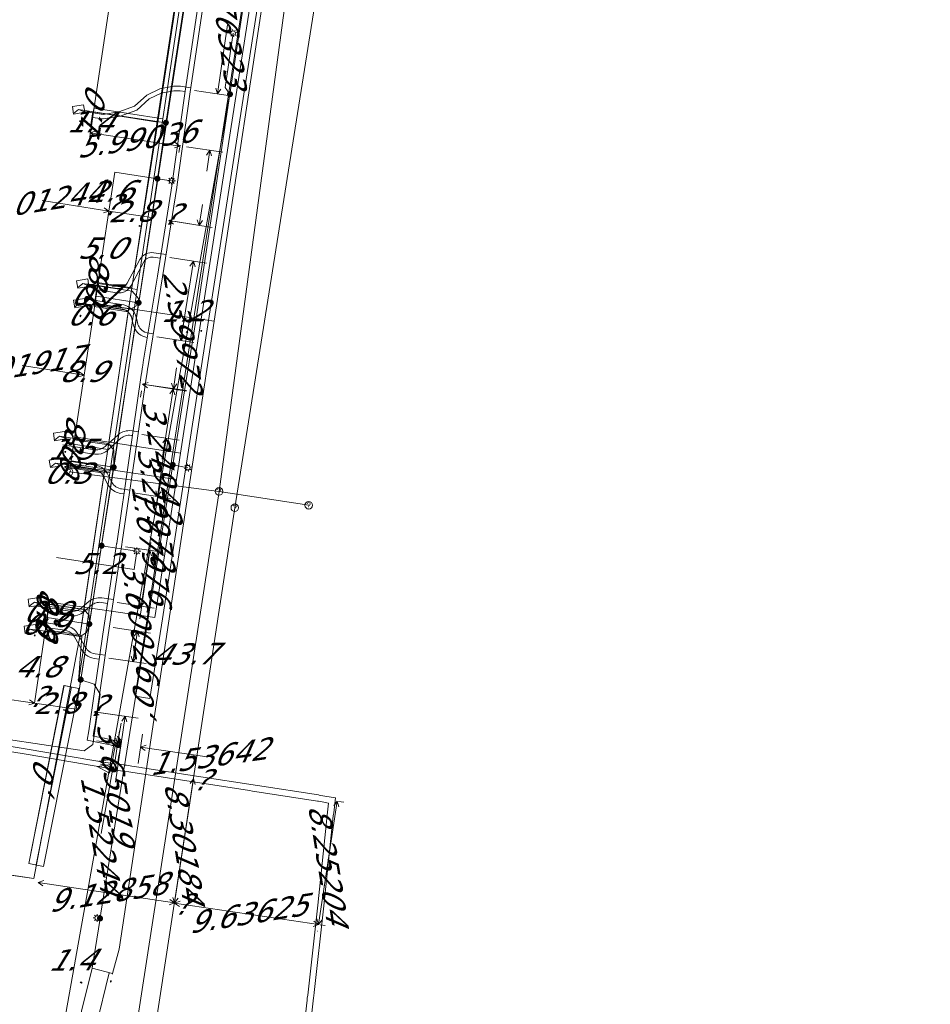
# Model space of a CAD drawing. Header units: metres. Extents: x 124576 to 133557, y 395865 to 402386.
# Tile 132 of 256: x 126470 to 126530, y 399421 to 399486. Entities that reach past the tile are written whole.
import ezdxf
from ezdxf.enums import TextEntityAlignment as Align

# ---------------------------------------------------------------- set-up
doc = ezdxf.new("R2010")
doc.units = ezdxf.units.M
doc.header["$MEASUREMENT"] = 0
for name, color, linetype, lineweight, true_color in [('LG_Datatransport', 3, 'Continuous', 13, 0x00ff00), ('LG_Datatransport_Reggefiber_Operator_BV', 3, 'Continuous', 13, 0x00ff00), ('LG_Datatransport_Ziggo_BV', 3, 'Continuous', 13, 0x00ff00), ('LG_Laag_Spanning_Enexis_Netbeheer_BV', 7, 'Continuous', 13, 0x960000), ('LG_Riool_Vrij_Verval_Gemeente_Tilburg_Ruimtelijke_Uitvoering', 7, 'Continuous', 13, 0xca00a0), ('LG_unet-4_Brabant_Water', 5, 'Continuous', 13, 0x0000ff), ('LG_warmte', 7, 'Continuous', 13, 0x008080), ('LG_warmte_Ennatuurlijk_BV', 7, 'Continuous', 13, 0x008080), ('MV_Datatransport_lijn', 3, 'Continuous', 0, 0x00ff00), ('MV_warmte_lijn', 7, 'Continuous', 0, 0x008080)]:
    doc.layers.add(name, color=color, linetype=linetype, lineweight=lineweight, true_color=true_color)
for name, color, linetype, lineweight in [('LG_Laag_Spanning_P_Enexis_Netbeheer_BV', 7, 'Continuous', 0), ('LG_overig_P_Gemeente_Tilburg_Ruimtelijke_Uitvoering', 7, 'Continuous', 0), ('LG_Riool_Vrij_Verval_P_Gemeente_Tilburg_Ruimtelijke_Uitvoering', 7, 'Continuous', 0), ('MV_Datatransport', 7, 'Continuous', 0), ('MV_Laag_Spanning', 7, 'Continuous', 0), ('MV_Laag_Spanning_lijn', 7, 'Continuous', 0), ('MV_Laag_Spanning_pijl', 7, 'Continuous', 0), ('MV_unet-4', 7, 'Continuous', 0), ('MV_warmte', 7, 'Continuous', 0)]:
    doc.layers.add(name, color=color, linetype=linetype, lineweight=lineweight)
doc.styles.add('Klic_Annotatie', font='verdanai.ttf', dxfattribs={"oblique": 20, "height": 1.4})

# ---------------------------------------------------------------- blocks, each defined once
blk = doc.blocks.new('Mof')
at = {"layer": 'LG_Laag_Spanning_P_Enexis_Netbeheer_BV'}
h = blk.add_hatch(color=256, dxfattribs=at)
edge = h.paths.add_edge_path()
edge.add_arc((0, 0), 2, 0, 360)
blk = doc.blocks.new('DeliveryPoint')
at = {"layer": 'LG_Laag_Spanning_P_Enexis_Netbeheer_BV', "flags": 128}
blk.add_lwpolyline([(-3.75, -2.5), (3.75, -2.5), (3.75, 2.5), (-3.75, 2.5), (-3.75, -2.5)], close=True, dxfattribs=at)
blk.add_lwpolyline([(-3.75, 2.5), (-3.75, 2.16), (0, 0), (3.75, 2.16)], dxfattribs=at)
blk = doc.blocks.new('Streetlight')
at = {"layer": 'LG_Laag_Spanning_P_Enexis_Netbeheer_BV'}
for p, q in [((-1.77, 1.77), (-1.06, 1.06)), ((0, 2.5), (0, 1.5)), ((1.77, 1.77), (1.06, 1.06)), ((-1.06, -1.06), (-1.77, -1.77)), ((0, -1.5), (0, -2.5)), ((1.06, -1.06), (1.77, -1.77))]:
    blk.add_line(p, q, dxfattribs=at)
at = {"layer": 'LG_Laag_Spanning_P_Enexis_Netbeheer_BV', "flags": 128}
for points in [[(-2.5, 0), (-1.5, 0)], [(1.5, 0), (2.5, 0)]]:
    blk.add_lwpolyline(points, dxfattribs=at)
at = {"layer": 'LG_Laag_Spanning_P_Enexis_Netbeheer_BV'}
blk.add_circle((0, 0), 1.5, dxfattribs=at)
blk = doc.blocks.new('m_pijl')
at = {"layer": 'MV_Laag_Spanning_pijl'}
blk.add_hatch(color=7, dxfattribs=at).paths.add_polyline_path([(-1, -0.33), (-1, 0), (-1, 0.33), (0, 0)])
at = {"layer": 'MV_Laag_Spanning_pijl', "flags": 128}
blk.add_lwpolyline([(-1, 0), (-1, 0.33), (0, 0), (-1, -0.33), (-1, 0)], close=True, dxfattribs=at)
blk = doc.blocks.new('Onbekend_2')
at = {"layer": 'LG_Riool_Vrij_Verval_P_Gemeente_Tilburg_Ruimtelijke_Uitvoering'}
blk.add_hatch(color=256, dxfattribs=at).paths.add_polyline_path([(-0.25, -1.07, -0.262633), (0.23, 0.15), (0.59, 0.47, 0.379827), (0.7, 1.26), (0.69, 1.26, 0.228508), (-0.03, 1.53), (-0.03, 1.52, 0.459053), (-0.82, 0.79), (-1.29, 0.85, -0.414214), (-0.08, 2, -0.243799), (1.09, 1.52, -0.379827), (0.9, 0.11), (0.54, -0.2, 0.262633), (0.23, -1.08), (-0.17, -1.07)])
blk.add_circle((0, 0), 2.5, dxfattribs=at)
at = {"layer": 'LG_Riool_Vrij_Verval_P_Gemeente_Tilburg_Ruimtelijke_Uitvoering', "extrusion": (0, 0, -1)}
blk.add_solid([(0.34, -2.06), (-0.21, -2.06), (0.34, -1.51), (-0.21, -1.51)], dxfattribs=at)
blk = doc.blocks.new('Onbekend_1')
at = {"layer": 'LG_overig_P_Gemeente_Tilburg_Ruimtelijke_Uitvoering'}
blk.add_hatch(color=256, dxfattribs=at).paths.add_polyline_path([(-0.25, -1.07, -0.262633), (0.23, 0.15), (0.59, 0.47, 0.379827), (0.7, 1.26), (0.69, 1.26, 0.228508), (-0.03, 1.53), (-0.03, 1.52, 0.459053), (-0.82, 0.79), (-1.29, 0.85, -0.414214), (-0.08, 2, -0.243799), (1.09, 1.52, -0.379827), (0.9, 0.11), (0.54, -0.2, 0.262633), (0.23, -1.08), (-0.17, -1.07)])
blk.add_circle((0, 0), 2.5, dxfattribs=at)
at = {"layer": 'LG_overig_P_Gemeente_Tilburg_Ruimtelijke_Uitvoering', "extrusion": (0, 0, -1)}
blk.add_solid([(0.34, -2.06), (-0.21, -2.06), (0.34, -1.51), (-0.21, -1.51)], dxfattribs=at)

msp = doc.modelspace()

# ---------------------------------------------------------------- linework, layer by layer
at = {"layer": 'LG_Datatransport', "flags": 128}
for points in [[(126472.918, 399441.628), (126470.588, 399429.856), (126471.568, 399429.662), (126473.898, 399441.434), (126472.918, 399441.628)], [(126472.926, 399441.626), (126470.588, 399429.856), (126471.568, 399429.662), (126473.906, 399441.432), (126472.926, 399441.626)]]:
    msp.add_lwpolyline(points, dxfattribs=at)
at = {"layer": 'LG_Datatransport_Reggefiber_Operator_BV'}
for p, q in [((126481.502, 399465.916), (126485.65, 399492.633)), ((126481.996, 399465.84), (126486.144, 399492.556)), ((126482.49, 399465.763), (126486.638, 399492.48)), ((126475.239, 399466.83), (126481.996, 399465.84)), ((126480.126, 399457.055), (126481.502, 399465.916)), ((126480.62, 399456.978), (126481.996, 399465.84)), ((126481.114, 399456.901), (126482.49, 399465.763)), ((126473.906, 399458.031), (126480.62, 399456.978)), ((126479.858, 399455.327), (126480.126, 399457.055)), ((126480.352, 399455.25), (126480.62, 399456.978)), ((126480.846, 399455.173), (126481.114, 399456.901)), ((126473.636, 399456.242), (126480.352, 399455.25)), ((126478.438, 399446.187), (126479.858, 399455.327)), ((126479.426, 399446.033), (126480.846, 399455.173)), ((126477.621, 399440.92), (126478.438, 399446.187)), ((126478.609, 399440.766), (126479.426, 399446.033)), ((126477.621, 399440.92), (126478.609, 399440.766))]:
    msp.add_line(p, q, dxfattribs=at)
at = {"layer": 'LG_Datatransport_Reggefiber_Operator_BV', "flags": 128}
msp.add_lwpolyline([(126472.25, 399447.094), (126478.932, 399446.11), (126480.352, 399455.25)], dxfattribs=at)
at = {"layer": 'LG_Datatransport_Ziggo_BV'}
for p, q in [((126481.265, 399492.938), (126479.117, 399478.873)), ((126474.822, 399479.55), (126479.117, 399478.873)), ((126479.117, 399478.873), (126477.409, 399467.92)), ((126475.129, 399468.259), (126477.409, 399467.92)), ((126477.409, 399467.92), (126477.174, 399466.338)), ((126474.909, 399466.674), (126477.174, 399466.338)), ((126477.174, 399466.338), (126475.815, 399457.237)), ((126473.545, 399457.576), (126475.815, 399457.237)), ((126475.815, 399457.237), (126475.581, 399455.669)), ((126473.31, 399456.008), (126475.581, 399455.669)), ((126475.581, 399455.669), (126474.216, 399446.51)), ((126471.819, 399446.864), (126474.216, 399446.51)), ((126474.216, 399446.51), (126473.989, 399444.975)), ((126471.707, 399445.313), (126473.989, 399444.975)), ((126471.078, 399429.759), (126473.408, 399441.531)), ((126471.078, 399429.759), (126473.416, 399441.529))]:
    msp.add_line(p, q, dxfattribs=at)
at = {"layer": 'LG_Datatransport_Ziggo_BV', "flags": 128}
for points in [[(126335.492, 399448.416), (126335.558, 399448.881), (126352.423, 399446.564), (126384.056, 399441.768), (126418.839, 399436.733), (126470.925, 399428.857), (126473.989, 399444.975), (126477.409, 399467.92), (126483.917, 399510.612), (126484.026, 399511.294), (126484.136, 399511.439), (126484.466, 399511.554), (126484.767, 399511.511), (126485.732, 399510.725), (126487.027, 399509.895), (126496.963, 399504.633), (126530.234, 399488.68)], [(126430.308, 399434.548), (126430.375, 399434.994), (126470.925, 399428.857), (126473.989, 399444.975), (126477.409, 399467.92), (126483.917, 399510.612), (126484.026, 399511.294), (126484.136, 399511.439), (126484.466, 399511.554), (126484.767, 399511.511), (126485.732, 399510.725), (126487.027, 399509.895), (126496.963, 399504.633), (126530.234, 399488.68)], [(126467.652, 399429.329), (126470.925, 399428.857), (126473.989, 399444.975), (126474.216, 399446.51), (126475.581, 399455.669), (126475.815, 399457.237), (126477.174, 399466.338), (126477.409, 399467.92), (126479.117, 399478.873), (126481.265, 399492.938), (126481.554, 399494.851), (126483.602, 399508.479), (126483.917, 399510.612), (126484.026, 399511.294), (126484.136, 399511.439), (126484.466, 399511.554), (126484.767, 399511.511), (126485.732, 399510.725), (126487.027, 399509.895), (126496.963, 399504.633), (126530.234, 399488.68)], [(126530.234, 399488.68), (126496.963, 399504.633), (126487.027, 399509.895), (126485.732, 399510.725), (126484.767, 399511.511), (126484.466, 399511.554), (126484.136, 399511.439), (126484.026, 399511.294), (126483.917, 399510.612), (126483.602, 399508.479), (126481.554, 399494.851), (126481.265, 399492.938), (126479.117, 399478.873), (126477.409, 399467.92), (126477.174, 399466.338), (126475.815, 399457.237), (126475.581, 399455.669), (126474.216, 399446.51), (126473.989, 399444.975), (126470.925, 399428.857), (126467.652, 399429.329)], [(126430.308, 399434.548), (126430.375, 399434.994), (126432.052, 399434.74), (126437.253, 399433.951), (126437.613, 399433.896), (126439.226, 399433.653), (126451.808, 399431.754), (126453.385, 399431.488), (126467.652, 399429.329), (126470.925, 399428.857), (126473.989, 399444.975), (126474.216, 399446.51), (126475.581, 399455.669), (126475.815, 399457.237), (126477.174, 399466.338), (126477.409, 399467.92), (126479.117, 399478.873), (126481.265, 399492.938), (126481.554, 399494.851), (126483.602, 399508.479), (126479.256, 399509.12)], [(126477.215, 399495.506), (126481.554, 399494.851), (126481.265, 399492.938), (126479.117, 399478.873), (126477.409, 399467.92), (126477.174, 399466.338), (126475.815, 399457.237), (126475.581, 399455.669), (126474.216, 399446.51), (126473.989, 399444.975), (126470.925, 399428.857), (126467.652, 399429.329), (126453.385, 399431.488), (126451.808, 399431.754), (126439.226, 399433.653), (126437.613, 399433.896), (126437.253, 399433.951), (126432.052, 399434.74), (126430.375, 399434.994), (126430.308, 399434.548)], [(126476.928, 399493.593), (126481.265, 399492.938), (126479.117, 399478.873), (126477.409, 399467.92), (126477.174, 399466.338), (126475.815, 399457.237), (126475.581, 399455.669), (126474.216, 399446.51), (126473.989, 399444.975), (126470.925, 399428.857), (126467.652, 399429.329), (126453.385, 399431.488), (126451.808, 399431.754), (126439.226, 399433.653), (126437.613, 399433.896), (126437.253, 399433.951), (126432.052, 399434.74), (126430.375, 399434.994), (126430.308, 399434.548)], [(126474.822, 399479.55), (126479.117, 399478.873), (126477.409, 399467.92), (126477.174, 399466.338), (126475.815, 399457.237), (126475.581, 399455.669), (126474.216, 399446.51), (126473.989, 399444.975), (126470.925, 399428.857), (126467.652, 399429.329), (126453.385, 399431.488), (126451.808, 399431.754), (126439.226, 399433.653), (126437.613, 399433.896), (126437.253, 399433.951), (126432.052, 399434.74), (126430.375, 399434.994), (126430.308, 399434.548)], [(126475.129, 399468.259), (126477.409, 399467.92), (126477.174, 399466.338), (126475.815, 399457.237), (126475.581, 399455.669), (126474.216, 399446.51), (126473.989, 399444.975), (126470.925, 399428.857), (126467.652, 399429.329), (126453.385, 399431.488), (126451.808, 399431.754), (126439.226, 399433.653), (126437.613, 399433.896), (126437.253, 399433.951), (126432.052, 399434.74), (126430.375, 399434.994), (126430.308, 399434.548)], [(126474.909, 399466.674), (126477.174, 399466.338), (126475.815, 399457.237), (126475.581, 399455.669), (126474.216, 399446.51), (126473.989, 399444.975), (126470.925, 399428.857), (126467.652, 399429.329), (126453.385, 399431.488), (126451.808, 399431.754), (126439.226, 399433.653), (126437.613, 399433.896), (126437.253, 399433.951), (126432.052, 399434.74), (126430.375, 399434.994), (126430.308, 399434.548)], [(126473.545, 399457.576), (126475.815, 399457.237), (126475.581, 399455.669), (126474.216, 399446.51), (126473.989, 399444.975), (126470.925, 399428.857), (126467.652, 399429.329), (126453.385, 399431.488), (126451.808, 399431.754), (126439.226, 399433.653), (126437.613, 399433.896), (126437.253, 399433.951), (126432.052, 399434.74), (126430.375, 399434.994), (126430.308, 399434.548)], [(126473.31, 399456.008), (126475.581, 399455.669), (126474.216, 399446.51), (126473.989, 399444.975), (126470.925, 399428.857), (126467.652, 399429.329), (126453.385, 399431.488), (126451.808, 399431.754), (126439.226, 399433.653), (126437.613, 399433.896), (126437.253, 399433.951), (126432.052, 399434.74), (126430.375, 399434.994), (126430.308, 399434.548)], [(126471.819, 399446.864), (126474.216, 399446.51), (126473.989, 399444.975), (126470.925, 399428.857), (126467.652, 399429.329), (126453.385, 399431.488), (126451.808, 399431.754), (126439.226, 399433.653), (126437.613, 399433.896), (126437.253, 399433.951), (126432.052, 399434.74), (126430.375, 399434.994), (126430.308, 399434.548)], [(126471.707, 399445.313), (126473.989, 399444.975), (126470.925, 399428.857), (126467.652, 399429.329), (126453.385, 399431.488), (126451.808, 399431.754), (126439.226, 399433.653), (126437.613, 399433.896), (126437.253, 399433.951), (126432.052, 399434.74), (126430.375, 399434.994), (126430.308, 399434.548)], [(126467.652, 399429.329), (126470.925, 399428.857), (126473.989, 399444.975)]]:
    msp.add_lwpolyline(points, dxfattribs=at)
at = {"layer": 'LG_Laag_Spanning_Enexis_Netbeheer_BV'}
for p, q in [((126483.902, 399480.721), (126489.115, 399515.332)), ((126483.902, 399480.721), (126489.115, 399515.332)), ((126479.1, 399475.135), (126480.04, 399474.993)), ((126480.115, 399456.211), (126481.112, 399456.024)), ((126475.406, 399450.868), (126477.743, 399450.505)), ((126475.307, 399426.22), (126475.109, 399426.25))]:
    msp.add_line(p, q, dxfattribs=at)
at = {"layer": 'LG_Laag_Spanning_Enexis_Netbeheer_BV', "flags": 128}
for points in [[(126481.884, 399493.27), (126480.046, 399481.38), (126479.696, 399479.069), (126479.66, 399478.834), (126479.1, 399475.135), (126477.865, 399466.97), (126477.859, 399466.928), (126476.229, 399456.164), (126476.212, 399456.052), (126475.406, 399450.868), (126474.625, 399445.848), (126474.6, 399445.688), (126474.028, 399442.008), (126473.788, 399440.463), (126484.663, 399511.054)], [(126481.884, 399493.27), (126480.046, 399481.38), (126479.696, 399479.069), (126479.66, 399478.834), (126479.1, 399475.135), (126477.865, 399466.97), (126477.859, 399466.928), (126476.229, 399456.164), (126476.212, 399456.052), (126475.406, 399450.868), (126474.625, 399445.848), (126474.6, 399445.688), (126474.028, 399442.008), (126473.788, 399440.463), (126484.663, 399511.054)], [(126481.884, 399493.27), (126480.046, 399481.38), (126479.696, 399479.069), (126479.66, 399478.834), (126479.1, 399475.135), (126477.865, 399466.97), (126477.859, 399466.928), (126476.229, 399456.164), (126476.212, 399456.052), (126475.406, 399450.868), (126474.625, 399445.848), (126474.6, 399445.688), (126474.028, 399442.008), (126473.788, 399440.463), (126484.663, 399511.054)], [(126481.884, 399493.27), (126480.046, 399481.38), (126479.696, 399479.069), (126479.66, 399478.834), (126479.1, 399475.135), (126477.865, 399466.97), (126477.859, 399466.928), (126476.229, 399456.164), (126476.212, 399456.052), (126475.406, 399450.868), (126474.625, 399445.848), (126474.6, 399445.688), (126474.028, 399442.008), (126473.788, 399440.463)], [(126481.884, 399493.27), (126480.046, 399481.38), (126479.696, 399479.069), (126479.66, 399478.834), (126479.1, 399475.135), (126477.865, 399466.97), (126477.859, 399466.928), (126476.229, 399456.164), (126476.212, 399456.052), (126475.406, 399450.868), (126474.625, 399445.848), (126474.6, 399445.688), (126474.028, 399442.008), (126473.788, 399440.463)], [(126481.884, 399493.27), (126480.046, 399481.38), (126479.696, 399479.069), (126479.66, 399478.834), (126479.1, 399475.135), (126477.865, 399466.97), (126477.859, 399466.928), (126476.229, 399456.164), (126476.212, 399456.052), (126475.406, 399450.868), (126474.625, 399445.848), (126474.6, 399445.688), (126474.028, 399442.008), (126473.788, 399440.463)], [(126483.902, 399480.721), (126483.576, 399481.162), (126484.106, 399484.755)], [(126483.902, 399480.721), (126483.576, 399481.162), (126484.106, 399484.755)], [(126471.212, 399408.537), (126474.781, 399422.942), (126475.307, 399426.22), (126475.364, 399426.578), (126476.2, 399431.794), (126480.115, 399456.211), (126480.966, 399461.517), (126481.668, 399465.892), (126483.902, 399480.721), (126469.988, 399402.891)], [(126471.212, 399408.537), (126474.781, 399422.942), (126475.307, 399426.22), (126475.364, 399426.578), (126476.2, 399431.794), (126480.115, 399456.211), (126480.966, 399461.517), (126481.668, 399465.892), (126483.902, 399480.721), (126469.988, 399402.891)], [(126471.212, 399408.537), (126474.781, 399422.942), (126475.307, 399426.22), (126475.364, 399426.578), (126476.2, 399431.794), (126480.115, 399456.211), (126480.966, 399461.517), (126481.668, 399465.892), (126483.902, 399480.721), (126469.988, 399402.891)], [(126471.212, 399408.537), (126474.781, 399422.942), (126475.307, 399426.22), (126475.364, 399426.578), (126476.2, 399431.794), (126480.115, 399456.211), (126480.966, 399461.517), (126481.668, 399465.892), (126483.902, 399480.721)], [(126471.212, 399408.537), (126474.781, 399422.942), (126475.307, 399426.22), (126475.364, 399426.578), (126476.2, 399431.794), (126480.115, 399456.211), (126480.966, 399461.517), (126481.668, 399465.892), (126483.902, 399480.721)], [(126479.66, 399478.834), (126474.871, 399479.56), (126473.882, 399479.71)], [(126477.859, 399466.928), (126477.852, 399467.219), (126477.426, 399467.702), (126475.145, 399468.046), (126474.156, 399468.196)], [(126477.859, 399466.928), (126477.784, 399466.761), (126477.171, 399466.426), (126474.95, 399466.761), (126473.961, 399466.911)], [(126476.212, 399456.052), (126476.227, 399457.192), (126475.862, 399457.622), (126473.615, 399457.962), (126472.626, 399458.111)], [(126476.212, 399456.052), (126476.142, 399455.942), (126475.843, 399455.805), (126473.345, 399456.182), (126472.356, 399456.332)], [(126474.6, 399445.688), (126474.581, 399446.271), (126474.242, 399446.65), (126471.95, 399446.987), (126470.96, 399447.132)], [(126474.6, 399445.688), (126474.413, 399445.134), (126473.98, 399444.869), (126471.68, 399445.206), (126470.69, 399445.352)], [(126474.028, 399442.008), (126474.912, 399441.706), (126475.312, 399441.05), (126474.822, 399437.726), (126474.254, 399437.304), (126466.263, 399438.482)]]:
    msp.add_lwpolyline(points, dxfattribs=at)
at = {"layer": 'LG_Riool_Vrij_Verval_Gemeente_Tilburg_Ruimtelijke_Uitvoering'}
for p, q in [((126491.56, 399516.27), (126483.18, 399454.46)), ((126484.22, 399453.38), (126493.75, 399513.29)), ((126473.26, 399455.74), (126483.18, 399454.46)), ((126483.18, 399454.46), (126473.09, 399389.28)), ((126489.11, 399453.54), (126483.18, 399454.46)), ((126484.22, 399453.38), (126474.53, 399389.97))]:
    msp.add_line(p, q, dxfattribs=at)
at = {"layer": 'LG_unet-4_Brabant_Water'}
for p, q in [((126474.91, 399479.79), (126479.46, 399479.1)), ((126475.17, 399468.2), (126477.77, 399467.8)), ((126474.97, 399466.87), (126477.57, 399466.49)), ((126473.6, 399457.86), (126476.22, 399457.5)), ((126473.33, 399456.09), (126475.95, 399455.68)), ((126471.95, 399446.99), (126474.59, 399446.6))]:
    msp.add_line(p, q, dxfattribs=at)
at = {"layer": 'LG_unet-4_Brabant_Water', "flags": 128}
for points in [[(126484.43, 399512.33), (126483.91, 399508.8), (126481.76, 399494.5), (126481.59, 399493.31), (126479.46, 399479.1), (126477.77, 399467.8), (126477.57, 399466.49), (126476.22, 399457.5), (126475.95, 399455.68), (126474.59, 399446.6), (126473.92, 399442.15), (126473.89, 399441.89)], [(126471.68, 399445.2), (126474.09, 399444.88), (126473.89, 399441.89)]]:
    msp.add_lwpolyline(points, dxfattribs=at)
at = {"layer": 'LG_warmte', "flags": 128}
for points in [[(126475.23, 399436.61), (126476.14, 399436.75), (126476.04, 399436.18), (126475.23, 399436.61)], [(126475.12, 399436.27), (126476.03, 399436.41), (126475.94, 399435.83), (126475.12, 399436.27)]]:
    msp.add_lwpolyline(points, dxfattribs=at)
at = {"layer": 'LG_warmte_Ennatuurlijk_BV'}
for p, q in [((126474.167, 399479.587), (126474.859, 399479.483)), ((126474.904, 399479.78), (126474.815, 399479.186)), ((126475.194, 399468.375), (126475.104, 399467.782)), ((126474.457, 399468.183), (126475.149, 399468.079)), ((126474.308, 399467.197), (126475, 399467.09)), ((126475.046, 399467.386), (126474.954, 399466.794)), ((126472.841, 399457.53), (126473.533, 399457.426)), ((126473.578, 399457.723), (126473.488, 399457.129)), ((126473.428, 399456.734), (126473.338, 399456.141)), ((126472.691, 399456.542), (126473.383, 399456.437)), ((126471.958, 399447.045), (126471.869, 399446.452)), ((126471.221, 399446.853), (126471.913, 399446.748)), ((126471.071, 399445.864), (126471.763, 399445.76)), ((126471.808, 399446.056), (126471.718, 399445.463))]:
    msp.add_line(p, q, dxfattribs=at)
at = {"layer": 'LG_warmte_Ennatuurlijk_BV', "flags": 128}
for points in [[(126476.039, 399436.105), (126476.069, 399436.284), (126476.128, 399436.6), (126476.152, 399436.745), (126476.18, 399436.922), (126476.183, 399436.939), (126476.246, 399437.28), (126476.309, 399437.62), (126475.98, 399437.692), (126475.523, 399437.791), (126475.522, 399437.791), (126475.416, 399437.811), (126474.455, 399437.998), (126474.556, 399438.631), (126474.609, 399438.94), (126474.631, 399439.068), (126474.634, 399439.084), (126475.493, 399445.022), (126476.374, 399450.812), (126476.402, 399450.995), (126476.406, 399451.022), (126477.232, 399456.665), (126478.032, 399462.145), (126478.064, 399462.359), (126478.066, 399462.375), (126478.114, 399462.69), (126478.13, 399462.787), (126478.164, 399462.998), (126479.099, 399468.695), (126480.066, 399474.797), (126480.067, 399474.805), (126480.092, 399474.983), (126480.907, 399480.771), (126481.787, 399486.657)], [(126476.455, 399436.431), (126476.473, 399436.539), (126476.473, 399436.539), (126476.527, 399436.875), (126476.528, 399436.879), (126476.564, 399437.074), (126476.715, 399437.89), (126476.054, 399438.034), (126475.698, 399438.111), (126475.593, 399438.133), (126475.574, 399438.137), (126474.854, 399438.277), (126474.901, 399438.574), (126474.979, 399439.022), (126474.98, 399439.029), (126475, 399439.169), (126475.84, 399444.97), (126476.748, 399450.943), (126476.749, 399450.946), (126476.774, 399451.12), (126477.579, 399456.615), (126478.357, 399461.946), (126478.412, 399462.323), (126478.447, 399462.551), (126478.457, 399462.621), (126478.459, 399462.635), (126479.444, 399468.639), (126480.383, 399474.561), (126480.413, 399474.754), (126480.413, 399474.755), (126481.253, 399480.72), (126482.114, 399486.475)], [(126480.926, 399480.897), (126480.615, 399480.944), (126480.182, 399480.944), (126479.351, 399480.789), (126478.562, 399480.415), (126477.736, 399479.664), (126476.626, 399479.262), (126475.511, 399479.083), (126474.815, 399479.186)], [(126481.316, 399481.142), (126480.638, 399481.244), (126480.154, 399481.244), (126479.258, 399481.077), (126478.393, 399480.667), (126477.578, 399479.925), (126476.551, 399479.554), (126475.509, 399479.386), (126474.859, 399479.483)], [(126479.285, 399469.87), (126478.818, 399469.941), (126478.725, 399469.948), (126478.637, 399469.942), (126478.55, 399469.922), (126478.461, 399469.888), (126478.379, 399469.839), (126478.312, 399469.785), (126478.253, 399469.72), (126478.191, 399469.627), (126477.357, 399468.073), (126477.254, 399467.911), (126477.086, 399467.75), (126476.923, 399467.654), (126476.692, 399467.585), (126476.43, 399467.584), (126475.105, 399467.782)], [(126479.678, 399470.113), (126478.852, 399470.239), (126478.726, 399470.249), (126478.593, 399470.239), (126478.463, 399470.21), (126478.33, 399470.158), (126478.207, 399470.086), (126478.106, 399470.004), (126478.015, 399469.905), (126477.933, 399469.78), (126477.098, 399468.225), (126477.02, 399468.103), (126476.904, 399467.991), (126476.802, 399467.931), (126476.647, 399467.884), (126476.451, 399467.884), (126475.149, 399468.079)], [(126478.826, 399464.87), (126478.414, 399464.939), (126478.262, 399464.993), (126478.162, 399465.047), (126478.073, 399465.112), (126478.004, 399465.176), (126477.939, 399465.254), (126477.888, 399465.329), (126477.85, 399465.401), (126477.814, 399465.488), (126477.772, 399465.65), (126477.698, 399465.968), (126477.655, 399466.103), (126477.585, 399466.254), (126477.49, 399466.395), (126477.381, 399466.517), (126477.26, 399466.619), (126477.147, 399466.692), (126477.009, 399466.758), (126476.879, 399466.801), (126475, 399467.09)], [(126478.432, 399464.632), (126478.339, 399464.648), (126478.14, 399464.718), (126478.001, 399464.793), (126477.881, 399464.881), (126477.787, 399464.969), (126477.699, 399465.072), (126477.63, 399465.175), (126477.577, 399465.274), (126477.529, 399465.393), (126477.48, 399465.578), (126477.408, 399465.889), (126477.375, 399465.994), (126477.322, 399466.106), (126477.253, 399466.211), (126477.172, 399466.301), (126477.082, 399466.377), (126477, 399466.43), (126476.896, 399466.479), (126476.808, 399466.509), (126474.954, 399466.793)], [(126477.45, 399458.153), (126477.383, 399458.163), (126477.259, 399458.175), (126477.165, 399458.172), (126477.087, 399458.161), (126476.997, 399458.14), (126476.929, 399458.116), (126476.831, 399458.071), (126476.763, 399458.029), (126476.685, 399457.969), (126475.837, 399457.206), (126475.768, 399457.148), (126475.666, 399457.077), (126475.543, 399457.011), (126475.371, 399456.948), (126475.202, 399456.914), (126474.966, 399456.91), (126474.756, 399456.939), (126473.489, 399457.129)], [(126477.84, 399458.399), (126477.419, 399458.461), (126477.268, 399458.475), (126477.14, 399458.471), (126477.032, 399458.457), (126476.913, 399458.428), (126476.817, 399458.395), (126476.689, 399458.335), (126476.593, 399458.277), (126476.493, 399458.201), (126475.639, 399457.432), (126475.585, 399457.386), (126475.509, 399457.333), (126475.42, 399457.285), (126475.289, 399457.237), (126475.169, 399457.214), (126474.984, 399457.21), (126474.8, 399457.236), (126473.533, 399457.426)], [(126476.885, 399454.295), (126476.675, 399454.326), (126476.579, 399454.344), (126476.462, 399454.377), (126476.376, 399454.411), (126476.282, 399454.457), (126476.185, 399454.517), (126476.092, 399454.589), (126476.005, 399454.67), (126475.922, 399454.767), (126475.86, 399454.857), (126475.808, 399454.95), (126475.511, 399455.511), (126475.454, 399455.593), (126475.394, 399455.661), (126475.309, 399455.736), (126475.252, 399455.776), (126475.15, 399455.833), (126475.06, 399455.869), (126474.941, 399455.9), (126473.338, 399456.141)], [(126477.275, 399454.54), (126476.725, 399454.622), (126476.648, 399454.636), (126476.558, 399454.662), (126476.497, 399454.686), (126476.427, 399454.72), (126476.355, 399454.765), (126476.286, 399454.817), (126476.223, 399454.877), (126476.16, 399454.95), (126476.115, 399455.016), (126476.072, 399455.093), (126475.767, 399455.669), (126475.689, 399455.78), (126475.606, 399455.873), (126475.495, 399455.971), (126475.412, 399456.031), (126475.279, 399456.105), (126475.154, 399456.155), (126475.001, 399456.194), (126473.383, 399456.437)], [(126475.803, 399447.055), (126475.395, 399447.116), (126475.3, 399447.124), (126475.211, 399447.121), (126475.122, 399447.11), (126475.044, 399447.091), (126474.961, 399447.063), (126474.894, 399447.032), (126474.822, 399446.991), (126474.736, 399446.929), (126474.135, 399446.432), (126474.024, 399446.363), (126473.919, 399446.313), (126473.821, 399446.277), (126473.653, 399446.237), (126473.52, 399446.224), (126473.373, 399446.228), (126473.236, 399446.247), (126471.869, 399446.452)], [(126476.194, 399447.299), (126475.429, 399447.414), (126475.308, 399447.424), (126475.187, 399447.421), (126475.068, 399447.405), (126474.96, 399447.38), (126474.851, 399447.342), (126474.758, 399447.3), (126474.659, 399447.244), (126474.552, 399447.166), (126473.96, 399446.676), (126473.88, 399446.627), (126473.803, 399446.59), (126473.734, 399446.564), (126473.604, 399446.534), (126473.509, 399446.525), (126473.397, 399446.528), (126473.278, 399446.544), (126471.913, 399446.748)], [(126475.644, 399443.619), (126474.973, 399443.713), (126474.84, 399443.742), (126474.744, 399443.778), (126474.651, 399443.827), (126474.559, 399443.891), (126474.463, 399443.981), (126474.399, 399444.06), (126474.35, 399444.137), (126473.862, 399444.993), (126473.799, 399445.094), (126473.703, 399445.213), (126473.595, 399445.316), (126473.441, 399445.425), (126473.282, 399445.502), (126473.037, 399445.569), (126471.763, 399445.76)], [(126475.254, 399443.368), (126474.918, 399443.417), (126474.754, 399443.454), (126474.622, 399443.504), (126474.494, 399443.571), (126474.37, 399443.658), (126474.243, 399443.776), (126474.156, 399443.884), (126474.093, 399443.982), (126473.605, 399444.839), (126473.554, 399444.92), (126473.482, 399445.009), (126473.404, 399445.084), (126473.287, 399445.166), (126473.176, 399445.22), (126472.975, 399445.275), (126471.719, 399445.463)], [(126475.554, 399436.195), (126470.557, 399437.05), (126465.54, 399437.883)], [(126475.656, 399436.54), (126470.615, 399437.396), (126465.718, 399438.209)], [(126476.455, 399436.431), (126475.696, 399436.536), (126475.656, 399436.54)], [(126476.039, 399436.105), (126475.641, 399436.175), (126475.554, 399436.195)], [(126488.37, 399415.282), (126489.004, 399420.82), (126489.018, 399420.942), (126489.042, 399421.154), (126489.703, 399427.092), (126490.283, 399432.608), (126490.306, 399432.828), (126490.329, 399433.042), (126490.428, 399433.853), (126490.101, 399433.905), (126489.755, 399433.967), (126489.689, 399433.979), (126489.554, 399434), (126485.382, 399434.644), (126485.195, 399434.673), (126481.613, 399435.225), (126477.345, 399435.889), (126476.796, 399435.97), (126476.816, 399435.967), (126476.655, 399435.99), (126476.513, 399436.01), (126476.039, 399436.105)], [(126488.778, 399415.237), (126489.433, 399420.968), (126489.449, 399421.108), (126489.472, 399421.314), (126490.11, 399427.048), (126490.736, 399432.995), (126490.75, 399433.106), (126490.762, 399433.206), (126490.883, 399434.196), (126490.169, 399434.31), (126489.903, 399434.357), (126489.81, 399434.374), (126489.756, 399434.383), (126481.675, 399435.631), (126478.264, 399436.161), (126478.105, 399436.186), (126478.03, 399436.198), (126477.406, 399436.295), (126477.05, 399436.347), (126476.969, 399436.359), (126476.874, 399436.373), (126476.569, 399436.417), (126476.488, 399436.426), (126476.455, 399436.431)]]:
    msp.add_lwpolyline(points, dxfattribs=at)
at = {"layer": 'MV_Datatransport_lijn'}
for p, q in [((126474.674, 399478.561), (126474.822, 399479.55)), ((126475.028, 399467.465), (126475.129, 399468.259)), ((126475.028, 399467.465), (126474.909, 399466.674)), ((126473.426, 399456.785), (126473.545, 399457.576)), ((126473.429, 399456.799), (126473.31, 399456.008)), ((126471.819, 399446.064), (126471.819, 399446.864)), ((126471.825, 399446.104), (126471.707, 399445.313))]:
    msp.add_line(p, q, dxfattribs=at)
at = {"layer": 'MV_Laag_Spanning_lijn'}
for p, q in [((126476.284, 399475.561), (126479.1, 399475.135)), ((126475.039, 399467.356), (126477.859, 399466.928)), ((126473.389, 399456.481), (126476.212, 399456.052)), ((126477.56, 399449.299), (126477.743, 399450.505)), ((126471.817, 399446.111), (126474.6, 399445.688)), ((126473.728, 399440.055), (126473.788, 399440.463))]:
    msp.add_line(p, q, dxfattribs=at)
at = {"layer": 'MV_Laag_Spanning_pijl'}
for p, q in [((126474.871, 399479.56), (126476.988, 399493.802)), ((126474.665, 399478.175), (126474.871, 399479.56)), ((126475.894, 399472.99), (126476.284, 399475.561)), ((126475.894, 399472.99), (126475.144, 399468.046)), ((126475.894, 399472.99), (126478.712, 399472.564)), ((126475.144, 399468.046), (126475.039, 399467.356)), ((126475.039, 399467.356), (126474.948, 399466.761)), ((126474.95, 399466.761), (126473.614, 399457.962)), ((126482.855, 399465.713), (126481.668, 399465.892)), ((126473.614, 399457.962), (126473.389, 399456.481)), ((126473.389, 399456.481), (126473.343, 399456.182)), ((126472.419, 399450.079), (126477.56, 399449.299)), ((126471.817, 399446.111), (126471.95, 399446.987)), ((126471.68, 399445.206), (126471.817, 399446.111)), ((126470.96, 399440.461), (126471.68, 399445.206)), ((126470.96, 399440.461), (126466.508, 399441.114)), ((126470.96, 399440.461), (126473.728, 399440.055)), ((126476.132, 399422.574), (126474.781, 399422.942)), ((126475.917, 399422.624), (126472.378, 399408.253))]:
    msp.add_line(p, q, dxfattribs=at)
at = {"layer": 'MV_Laag_Spanning_pijl', "flags": 128}
for points in [[(126490.302, 399515.155), (126488.648, 399503.996), (126486.351, 399488.818), (126483.252, 399468.338), (126482.855, 399465.713)], [(126482.855, 399465.713), (126482.106, 399460.766), (126479.192, 399441.513), (126476.57, 399424.184), (126476.132, 399422.574), (126476.124, 399422.546)]]:
    msp.add_lwpolyline(points, dxfattribs=at)
at = {"layer": 'MV_warmte_lijn'}
for p, q in [((126483.084, 399480.743), (126483.727, 399485.309)), ((126481.549, 399480.959), (126483.946, 399480.622)), ((126483.084, 399480.743), (126482.96, 399481.112)), ((126483.084, 399480.743), (126483.305, 399481.064)), ((126474.673, 399478.23), (126474.601, 399477.745)), ((126474.665, 399478.175), (126475.035, 399478.296)), ((126474.665, 399478.175), (126474.984, 399477.952)), ((126480.59, 399477.294), (126474.665, 399478.175)), ((126480.59, 399477.294), (126480.272, 399477.517)), ((126480.59, 399477.294), (126480.22, 399477.173)), ((126480.598, 399477.349), (126480.526, 399476.864)), ((126481.025, 399477.233), (126483.421, 399476.896)), ((126482.559, 399477.017), (126482.339, 399476.697)), ((126482.559, 399477.017), (126482.365, 399475.638)), ((126482.559, 399477.017), (126482.683, 399476.648)), ((126475.894, 399472.99), (126471.483, 399473.689)), ((126475.894, 399472.99), (126475.523, 399472.873)), ((126475.894, 399472.99), (126475.578, 399473.216)), ((126481.857, 399472.045), (126482.074, 399473.42)), ((126479.857, 399472.362), (126480.228, 399472.48)), ((126479.857, 399472.362), (126480.173, 399472.136)), ((126479.857, 399472.362), (126481.232, 399472.144)), ((126480.287, 399472.294), (126482.716, 399471.909)), ((126481.857, 399472.045), (126481.739, 399472.416)), ((126481.857, 399472.045), (126482.083, 399472.362)), ((126479.911, 399469.924), (126482.34, 399469.539)), ((126481.481, 399469.675), (126480.765, 399465.157)), ((126481.481, 399469.675), (126481.255, 399469.359)), ((126481.481, 399469.675), (126481.598, 399469.304)), ((126480.65, 399464.431), (126480.868, 399465.806)), ((126479.059, 399464.683), (126481.51, 399464.295)), ((126480.65, 399464.431), (126480.533, 399464.802)), ((126480.65, 399464.431), (126480.877, 399464.747)), ((126474.249, 399462.147), (126470.159, 399462.787)), ((126480.154, 399461.245), (126480.355, 399462.622)), ((126474.249, 399462.147), (126473.878, 399462.029)), ((126474.249, 399462.147), (126473.932, 399462.373)), ((126474.182, 399461.717), (126474.115, 399461.287)), ((126478.121, 399461.541), (126478.492, 399461.659)), ((126478.121, 399461.541), (126478.438, 399461.315)), ((126478.121, 399461.541), (126479.496, 399461.326)), ((126478.551, 399461.473), (126481.001, 399461.085)), ((126478.552, 399461.478), (126481.015, 399461.119)), ((126480.142, 399461.221), (126479.41, 399456.595)), ((126480.142, 399461.221), (126479.916, 399460.905)), ((126480.154, 399461.245), (126480.032, 399461.614)), ((126480.142, 399461.221), (126480.26, 399460.85)), ((126480.154, 399461.245), (126480.377, 399461.564)), ((126478.054, 399461.111), (126477.987, 399460.682)), ((126478.076, 399458.213), (126480.539, 399457.854)), ((126479.678, 399457.98), (126479.018, 399453.453)), ((126479.678, 399457.98), (126479.456, 399457.66)), ((126479.678, 399457.98), (126479.8, 399457.61)), ((126479.113, 399454.119), (126479.315, 399455.496)), ((126477.51, 399454.354), (126479.974, 399453.993)), ((126479.113, 399454.119), (126478.991, 399454.489)), ((126479.113, 399454.119), (126479.335, 399454.438)), ((126476.988, 399450.792), (126479.451, 399450.431)), ((126478.033, 399446.868), (126478.672, 399451.068)), ((126478.59, 399450.557), (126477.927, 399446.031)), ((126478.59, 399450.557), (126478.368, 399450.238)), ((126478.59, 399450.557), (126478.712, 399450.187)), ((126476.428, 399447.112), (126478.893, 399446.737)), ((126478.033, 399446.868), (126477.913, 399447.238)), ((126478.033, 399446.868), (126478.257, 399447.186)), ((126476.176, 399445.451), (126478.64, 399445.076)), ((126477.78, 399445.207), (126477.556, 399444.889)), ((126477.78, 399445.207), (126477.571, 399443.831)), ((126477.78, 399445.207), (126477.9, 399444.837)), ((126477.484, 399443.197), (126477.684, 399444.574)), ((126475.879, 399443.429), (126478.346, 399443.072)), ((126477.484, 399443.197), (126477.362, 399443.566)), ((126477.484, 399443.197), (126477.707, 399443.516)), ((126470.96, 399440.461), (126467.026, 399441.039)), ((126470.96, 399440.461), (126470.59, 399440.339)), ((126470.96, 399440.461), (126470.641, 399440.684)), ((126474.926, 399439.879), (126475.296, 399440)), ((126474.926, 399439.879), (126475.245, 399439.656)), ((126474.926, 399439.879), (126476.303, 399439.676)), ((126475.356, 399439.816), (126477.823, 399439.459)), ((126476.962, 399439.584), (126476.333, 399435.236)), ((126476.453, 399437.76), (126476.702, 399439.13)), ((126476.962, 399439.584), (126476.74, 399439.265)), ((126476.962, 399439.584), (126477.084, 399439.215)), ((126476.303, 399436.682), (126476.584, 399438.627)), ((126477.823, 399436.463), (126478.105, 399438.408)), ((126476.46, 399437.766), (126475.082, 399437.966)), ((126476.029, 399437.837), (126475.597, 399437.916)), ((126476.46, 399437.766), (126476.09, 399437.644)), ((126476.46, 399437.766), (126476.14, 399437.988)), ((126476.453, 399437.76), (126476.344, 399438.134)), ((126476.453, 399437.76), (126476.687, 399438.072)), ((126477.98, 399437.546), (126478.35, 399437.669)), ((126477.98, 399437.546), (126478.3, 399437.324)), ((126477.98, 399437.546), (126482.4, 399436.907)), ((126475.757, 399436.34), (126475.325, 399436.418)), ((126476.181, 399436.262), (126475.376, 399431.833)), ((126476.181, 399436.262), (126475.948, 399435.951)), ((126476.181, 399436.262), (126476.29, 399435.889)), ((126480.237, 399427.245), (126481.482, 399435.453)), ((126481.482, 399435.453), (126481.258, 399435.135)), ((126481.482, 399435.453), (126481.602, 399435.083)), ((126490.992, 399433.974), (126489.767, 399425.814)), ((126490.992, 399433.974), (126490.769, 399433.656)), ((126490.992, 399433.974), (126491.113, 399433.604)), ((126491.086, 399433.96), (126491.423, 399433.91)), ((126471.21, 399428.601), (126471.58, 399428.721)), ((126471.21, 399428.601), (126471.528, 399428.377)), ((126471.21, 399428.601), (126480.237, 399427.245)), ((126480.237, 399427.245), (126479.919, 399427.469)), ((126480.237, 399427.245), (126480.117, 399427.615)), ((126480.237, 399427.245), (126480.462, 399427.563)), ((126480.237, 399427.24), (126480.607, 399427.361)), ((126480.237, 399427.245), (126479.867, 399427.125)), ((126480.173, 399426.815), (126480.172, 399426.81)), ((126480.237, 399427.24), (126480.555, 399427.017)), ((126480.237, 399427.24), (126489.766, 399425.809)), ((126489.767, 399425.814), (126489.646, 399426.184)), ((126489.767, 399425.814), (126489.99, 399426.132)), ((126489.766, 399425.809), (126489.396, 399425.689)), ((126489.766, 399425.809), (126489.448, 399426.033)), ((126489.86, 399425.8), (126490.197, 399425.749)), ((126489.702, 399425.384), (126489.701, 399425.379))]:
    msp.add_line(p, q, dxfattribs=at)

# ---------------------------------------------------------------- block references
at = {"layer": 'LG_Laag_Spanning_P_Enexis_Netbeheer_BV', "xscale": 0.1, "yscale": 0.1, "zscale": 0.1}
for name, p, rotation in [('Streetlight', (126484.106, 399484.755), 189), ('DeliveryPoint', (126473.882, 399479.71), 189), ('Mof', (126479.66, 399478.834), 279), ('DeliveryPoint', (126474.156, 399468.196), 189), ('DeliveryPoint', (126473.961, 399466.911), 189), ('Mof', (126477.859, 399466.928), 279), ('DeliveryPoint', (126472.626, 399458.111), 189), ('DeliveryPoint', (126472.356, 399456.332), 189), ('Mof', (126476.212, 399456.052), 279), ('Streetlight', (126481.112, 399456.024), 11), ('DeliveryPoint', (126470.96, 399447.132), 188), ('DeliveryPoint', (126470.69, 399445.352), 188), ('Mof', (126474.6, 399445.688), 279), ('Mof', (126473.788, 399440.463), 359), ('Mof', (126473.788, 399440.463), 359), ('Mof', (126475.307, 399426.22), 279)]:
    msp.add_blockref(name, p, dxfattribs=dict(at, rotation=rotation))
for name, p in [('Mof', (126483.902, 399480.721)), ('Mof', (126479.1, 399475.135)), ('Streetlight', (126480.04, 399474.993)), ('Mof', (126480.115, 399456.211)), ('Mof', (126475.406, 399450.868)), ('Streetlight', (126477.743, 399450.505)), ('Mof', (126474.028, 399442.008)), ('Streetlight', (126475.109, 399426.25))]:
    msp.add_blockref(name, p, dxfattribs=at)
at = {"layer": 'LG_overig_P_Gemeente_Tilburg_Ruimtelijke_Uitvoering', "xscale": 0.1, "yscale": 0.1, "zscale": 0.1}
for p in [(126473.26, 399455.74), (126489.11, 399453.54)]:
    msp.add_blockref('Onbekend_1', p, dxfattribs=at)
at = {"layer": 'LG_Riool_Vrij_Verval_P_Gemeente_Tilburg_Ruimtelijke_Uitvoering', "xscale": 0.1, "yscale": 0.1, "zscale": 0.1}
for p in [(126483.18, 399454.46), (126484.22, 399453.38)]:
    msp.add_blockref('Onbekend_2', p, dxfattribs=at)
at = {"layer": 'MV_Laag_Spanning_pijl', "xscale": 0.1, "yscale": 0.1, "zscale": 0.1}
for p, rotation in [((126474, 399479), 81), ((126476, 399475), 81), ((126478, 399472), 351.9999999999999), ((126475, 399468), 262), ((126475, 399467), 262), ((126474, 399466), 262), ((126482, 399465), 262), ((126481, 399465), 171), ((126473, 399457), 262), ((126473, 399456), 262), ((126473, 399456), 262), ((126477, 399449), 351.9999999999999), ((126471, 399446), 81), ((126471, 399446), 81), ((126471, 399445), 81), ((126473, 399440), 351.9999999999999), ((126474, 399422), 164), ((126476, 399422), 255)]:
    msp.add_blockref('m_pijl', p, dxfattribs=dict(at, rotation=rotation))

# ---------------------------------------------------------------- texts
at = {"layer": 'MV_Datatransport', "style": 'Klic_Annotatie', "oblique": 20}
for s, rotation, p in [('1.0', 81, (126474.748, 399479.056)), ('0.8', 83, (126475.079, 399467.862)), ('0.8', 81, (126474.969, 399467.07)), ('0.8', 81, (126473.486, 399457.181)), ('0.8', 81, (126473.37, 399456.404)), ('0.8', 270, (126471.819, 399446.464)), ('0.8', 82, (126471.766, 399445.709))]:
    msp.add_text(s, height=1.4, rotation=rotation, dxfattribs=at).set_placement(p, align=Align.MIDDLE_CENTER)
at = {"layer": 'MV_Laag_Spanning', "style": 'Klic_Annotatie', "oblique": 20}
for s, p in [('1.4', (126474.57, 399478.897)), ('5.0', (126475.321, 399470.548)), ('0.7', (126474.824, 399467.451)), ('0.6', (126474.586, 399466.129)), ('8.9', (126474.084, 399462.392)), ('1.5', (126473.304, 399457.252)), ('0.3', (126473.058, 399455.662)), ('5.2', (126474.99, 399449.689)), ('0.9', (126471.686, 399446.509)), ('0.9', (126471.551, 399445.688)), ('4.8', (126471.122, 399442.864))]:
    msp.add_text(s, height=1.4, dxfattribs=at).set_placement(p, align=Align.MIDDLE_CENTER)
for s, p in [('2.6', (126475.891, 399474.305)), ('2.8', (126477.333, 399472.975)), ('1.2', (126480.79, 399466.384)), ('43.7', (126480.792, 399443.707)), ('2.8', (126472.373, 399440.456)), ('1.4', (126473.342, 399423.478))]:
    msp.add_text(s, height=1.4, rotation=1, dxfattribs=at).set_placement(p, align=Align.MIDDLE_CENTER)
at = {"layer": 'MV_unet-4', "style": 'Klic_Annotatie', "oblique": 20}
for rotation, p in [(88.6, (126478.15, 399440.16)), (83.9, (126471.46, 399435.07))]:
    msp.add_text(',0', height=1.4, rotation=rotation, dxfattribs=at).set_placement(p, align=Align.MIDDLE_CENTER)
at = {"layer": 'MV_warmte', "style": 'Klic_Annotatie', "oblique": 20}
for s, rotation, p in [('3.76323', 278, (126483.727, 399485.309)), ('5.99036', 8, (126477.628, 399477.735)), ('4.01244', 9, (126471.483, 399473.689)), ('2.39972', 279, (126480.765, 399465.157)), ('3.91917', 9, (126470.159, 399462.787)), ('3.24942', 279, (126479.41, 399456.595)), ('3.29972', 278, (126479.018, 399453.453)), ('1.67976', 279, (126478.672, 399451.068)), ('3.60026', 278, (126477.927, 399446.031)), ('3.65019', 278, (126476.333, 399435.236)), ('1.53642', 8, (126482.4, 399436.907)), ('1.52244', 280, (126475.376, 399431.833)), ('8.30184', 279, (126480.86, 399431.349)), ('8.25204', 279, (126490.38, 399429.894)), ('9.12858', 9, (126475.724, 399427.923)), ('9.63625', 9, (126485.001, 399426.525))]:
    msp.add_text(s, height=1.4, rotation=rotation, dxfattribs=at).set_placement(p, align=Align.MIDDLE_CENTER)
for p in [(126475.962, 399473.42), (126479.925, 399472.792), (126471.023, 399440.891), (126474.989, 399440.309), (126481.912, 399435.388), (126480.667, 399427.18)]:
    msp.add_text('?', height=1.4, dxfattribs=at).set_placement(p, align=Align.MIDDLE_CENTER)

doc.saveas('drawing.dxf')
